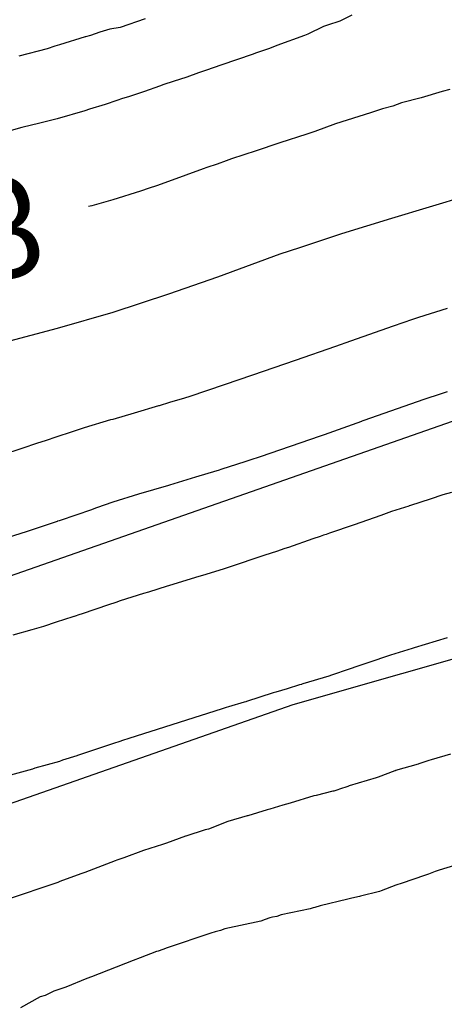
# Model space of a CAD drawing. Extents: x 158343 to 162498, y 431347 to 434500.
# Tile 207 of 248: x 159590 to 159598, y 434158 to 434175. Entities that reach past the tile are written whole.
import ezdxf

# ---------------------------------------------------------------- set-up
doc = ezdxf.new("R2010")
doc.units = 0
doc.header["$LTSCALE"] = 10
doc.header["$MEASUREMENT"] = 0
for name, color, linetype in [('000_arcering', 8, 'CONTINUOUS'), ('33_trappen en balustraden', 252, 'CONTINUOUS'), ('def. con-hoogtelijn (index)', 8, 'CONTINUOUS')]:
    doc.layers.add(name, color=color, linetype=linetype)
doc.styles.add('Style-WORKING', font='WORKING.shx')

# ---------------------------------------------------------------- blocks, each defined once
blk = doc.blocks.new('bestaande hoogtelijnen')
at = {"layer": 'def. con-hoogtelijn (index)'}
for p, q in [((-75.414, 108.781), (-75.859, 108.623)), ((-75.414, 108.781), (-75.859, 108.623)), ((-71.7, 108.846), (-71.917, 108.736)), ((-71.7, 108.846), (-71.917, 108.736)), ((-71.7, 108.846), (-71.917, 108.736)), ((-76.046, 108.594), (-76.222, 108.537)), ((-76.046, 108.594), (-76.222, 108.537)), ((-75.859, 108.623), (-76.046, 108.594)), ((-75.859, 108.623), (-76.046, 108.594)), ((-72.209, 108.643), (-72.492, 108.504)), ((-72.209, 108.643), (-72.492, 108.504)), ((-72.209, 108.643), (-72.492, 108.504)), ((-72.139, 108.666), (-72.209, 108.643)), ((-72.139, 108.666), (-72.209, 108.643)), ((-72.139, 108.666), (-72.209, 108.643)), ((-71.917, 108.736), (-72.139, 108.666)), ((-71.917, 108.736), (-72.139, 108.666)), ((-71.917, 108.736), (-72.139, 108.666)), ((-76.488, 108.453), (-76.948, 108.315)), ((-76.488, 108.453), (-76.948, 108.315)), ((-76.481, 108.456), (-76.488, 108.453)), ((-76.481, 108.456), (-76.488, 108.453)), ((-76.391, 108.477), (-76.481, 108.456)), ((-76.391, 108.477), (-76.481, 108.456)), ((-76.222, 108.537), (-76.391, 108.477)), ((-76.222, 108.537), (-76.391, 108.477)), ((-72.548, 108.482), (-73.048, 108.303)), ((-72.548, 108.482), (-73.048, 108.303)), ((-72.548, 108.482), (-73.048, 108.303)), ((-72.492, 108.504), (-72.548, 108.482)), ((-72.492, 108.504), (-72.548, 108.482)), ((-72.492, 108.504), (-72.548, 108.482)), ((-77.172, 108.243), (-77.679, 108.11)), ((-77.172, 108.243), (-77.679, 108.11)), ((-77.035, 108.286), (-77.172, 108.243)), ((-77.035, 108.286), (-77.172, 108.243)), ((-76.948, 108.315), (-77.035, 108.286)), ((-76.948, 108.315), (-77.035, 108.286)), ((-73.18, 108.247), (-73.411, 108.166)), ((-73.18, 108.247), (-73.411, 108.166)), ((-73.18, 108.247), (-73.411, 108.166)), ((-73.048, 108.303), (-73.18, 108.247)), ((-73.048, 108.303), (-73.18, 108.247)), ((-73.048, 108.303), (-73.18, 108.247)), ((-73.492, 108.137), (-74.037, 107.954)), ((-73.492, 108.137), (-74.037, 107.954)), ((-73.492, 108.137), (-74.037, 107.954)), ((-73.411, 108.166), (-73.492, 108.137)), ((-73.411, 108.166), (-73.492, 108.137)), ((-73.411, 108.166), (-73.492, 108.137)), ((-74.037, 107.954), (-74.327, 107.854)), ((-74.037, 107.954), (-74.327, 107.854)), ((-74.037, 107.954), (-74.327, 107.854)), ((-74.664, 107.733), (-74.91, 107.651)), ((-74.664, 107.733), (-74.91, 107.651)), ((-74.664, 107.733), (-74.91, 107.651)), ((-74.454, 107.809), (-74.664, 107.733)), ((-74.454, 107.809), (-74.664, 107.733)), ((-74.454, 107.809), (-74.664, 107.733)), ((-74.327, 107.854), (-74.454, 107.809)), ((-74.327, 107.854), (-74.454, 107.809)), ((-74.327, 107.854), (-74.454, 107.809)), ((-75.156, 107.571), (-75.422, 107.477)), ((-75.156, 107.571), (-75.422, 107.477)), ((-75.156, 107.571), (-75.422, 107.477)), ((-75.074, 107.601), (-75.156, 107.571)), ((-75.074, 107.601), (-75.156, 107.571)), ((-75.074, 107.601), (-75.156, 107.571)), ((-74.91, 107.651), (-75.074, 107.601)), ((-74.91, 107.651), (-75.074, 107.601)), ((-74.91, 107.651), (-75.074, 107.601)), ((-75.819, 107.346), (-75.921, 107.31)), ((-75.819, 107.346), (-75.921, 107.31)), ((-75.819, 107.346), (-75.921, 107.31)), ((-75.713, 107.38), (-75.819, 107.346)), ((-75.713, 107.38), (-75.819, 107.346)), ((-75.713, 107.38), (-75.819, 107.346)), ((-75.422, 107.477), (-75.713, 107.38)), ((-75.422, 107.477), (-75.713, 107.38)), ((-75.422, 107.477), (-75.713, 107.38)), ((-70.454, 107.363), (-70.811, 107.269)), ((-70.454, 107.363), (-70.811, 107.269)), ((-70.079, 107.474), (-70.454, 107.363)), ((-70.079, 107.474), (-70.454, 107.363)), ((-69.942, 107.511), (-70.079, 107.474)), ((-69.942, 107.511), (-70.079, 107.474)), ((-76.13, 107.238), (-76.408, 107.154)), ((-76.13, 107.238), (-76.408, 107.154)), ((-76.13, 107.238), (-76.408, 107.154)), ((-75.921, 107.31), (-76.13, 107.238)), ((-75.921, 107.31), (-76.13, 107.238)), ((-75.921, 107.31), (-76.13, 107.238)), ((-71.148, 107.161), (-71.314, 107.109)), ((-71.148, 107.161), (-71.314, 107.109)), ((-70.967, 107.213), (-71.148, 107.161)), ((-70.967, 107.213), (-71.148, 107.161)), ((-70.811, 107.269), (-70.967, 107.213)), ((-70.811, 107.269), (-70.967, 107.213)), ((-76.992, 106.986), (-77.301, 106.905)), ((-76.992, 106.986), (-77.301, 106.905)), ((-76.992, 106.986), (-77.301, 106.905)), ((-76.492, 107.128), (-76.992, 106.986)), ((-76.492, 107.128), (-76.992, 106.986)), ((-76.492, 107.128), (-76.992, 106.986)), ((-76.408, 107.154), (-76.492, 107.128)), ((-76.408, 107.154), (-76.492, 107.128)), ((-76.408, 107.154), (-76.492, 107.128)), ((-71.367, 107.092), (-71.992, 106.891)), ((-71.367, 107.092), (-71.992, 106.891)), ((-71.314, 107.109), (-71.367, 107.092)), ((-71.314, 107.109), (-71.367, 107.092)), ((-77.623, 106.828), (-77.814, 106.775)), ((-77.623, 106.828), (-77.814, 106.775)), ((-77.623, 106.828), (-77.814, 106.775)), ((-77.301, 106.905), (-77.623, 106.828)), ((-77.301, 106.905), (-77.623, 106.828)), ((-77.301, 106.905), (-77.623, 106.828)), ((-71.992, 106.891), (-72.367, 106.757)), ((-71.992, 106.891), (-72.367, 106.757)), ((-72.511, 106.709), (-72.992, 106.554)), ((-72.511, 106.709), (-72.992, 106.554)), ((-72.367, 106.757), (-72.511, 106.709)), ((-72.367, 106.757), (-72.511, 106.709)), ((-73.009, 106.548), (-73.418, 106.41)), ((-73.009, 106.548), (-73.418, 106.41)), ((-72.992, 106.554), (-73.009, 106.548)), ((-72.992, 106.554), (-73.009, 106.548)), ((-73.418, 106.41), (-73.861, 106.263)), ((-73.418, 106.41), (-73.861, 106.263)), ((-74.305, 106.109), (-74.367, 106.087)), ((-74.305, 106.109), (-74.367, 106.087)), ((-74.121, 106.171), (-74.305, 106.109)), ((-74.121, 106.171), (-74.305, 106.109)), ((-73.956, 106.229), (-74.121, 106.171)), ((-73.956, 106.229), (-74.121, 106.171)), ((-73.861, 106.263), (-73.956, 106.229)), ((-73.861, 106.263), (-73.956, 106.229)), ((-74.367, 106.087), (-74.992, 105.856)), ((-74.367, 106.087), (-74.992, 105.856)), ((-75.21, 105.783), (-75.339, 105.741)), ((-75.21, 105.783), (-75.339, 105.741)), ((-74.992, 105.856), (-75.21, 105.783)), ((-74.992, 105.856), (-75.21, 105.783)), ((-75.495, 105.687), (-75.992, 105.528)), ((-75.495, 105.687), (-75.992, 105.528)), ((-75.339, 105.741), (-75.495, 105.687)), ((-75.339, 105.741), (-75.495, 105.687)), ((-69.588, 105.615), (-70.992, 105.195)), ((-69.588, 105.615), (-70.992, 105.195)), ((-69.588, 105.615), (-70.992, 105.195)), ((-76.367, 105.422), (-76.428, 105.406)), ((-76.367, 105.422), (-76.428, 105.406)), ((-75.992, 105.528), (-76.367, 105.422)), ((-75.992, 105.528), (-76.367, 105.422)), ((-70.992, 105.195), (-71.888, 104.915)), ((-70.992, 105.195), (-71.888, 104.915)), ((-70.992, 105.195), (-71.888, 104.915)), ((-71.888, 104.915), (-72.643, 104.669)), ((-71.888, 104.915), (-72.643, 104.669)), ((-71.888, 104.915), (-72.643, 104.669)), ((-72.992, 104.551), (-74.112, 104.138)), ((-72.992, 104.551), (-74.112, 104.138)), ((-72.992, 104.551), (-74.112, 104.138)), ((-72.643, 104.669), (-72.992, 104.551)), ((-72.643, 104.669), (-72.992, 104.551)), ((-72.643, 104.669), (-72.992, 104.551)), ((-74.112, 104.138), (-74.992, 103.833)), ((-74.112, 104.138), (-74.992, 103.833)), ((-74.112, 104.138), (-74.992, 103.833)), ((-74.992, 103.833), (-75.992, 103.503)), ((-74.992, 103.833), (-75.992, 103.503)), ((-74.992, 103.833), (-75.992, 103.503)), ((-75.992, 103.503), (-76.992, 103.218)), ((-75.992, 103.503), (-76.992, 103.218)), ((-75.992, 103.503), (-76.992, 103.218)), ((-69.992, 103.576), (-70.502, 103.418)), ((-69.992, 103.576), (-70.502, 103.418)), ((-70.61, 103.382), (-70.962, 103.26)), ((-70.61, 103.382), (-70.962, 103.26)), ((-70.502, 103.418), (-70.61, 103.382)), ((-70.502, 103.418), (-70.61, 103.382)), ((-76.992, 103.218), (-77.937, 102.964)), ((-76.992, 103.218), (-77.937, 102.964)), ((-76.992, 103.218), (-77.937, 102.964)), ((-70.962, 103.26), (-71.725, 102.993)), ((-70.962, 103.26), (-71.725, 102.993)), ((-71.725, 102.993), (-71.992, 102.897)), ((-71.725, 102.993), (-71.992, 102.897)), ((-71.992, 102.897), (-72.721, 102.642)), ((-71.992, 102.897), (-72.721, 102.642)), ((-72.721, 102.642), (-73.485, 102.379)), ((-72.721, 102.642), (-73.485, 102.379)), ((-73.485, 102.379), (-73.992, 102.204)), ((-73.485, 102.379), (-73.992, 102.204)), ((-73.992, 102.204), (-74.61, 101.996)), ((-73.992, 102.204), (-74.61, 101.996)), ((-70.095, 102.044), (-70.411, 101.941)), ((-70.095, 102.044), (-70.411, 101.941)), ((-70.095, 102.044), (-70.411, 101.941)), ((-69.992, 102.08), (-70.095, 102.044)), ((-69.992, 102.08), (-70.095, 102.044)), ((-69.992, 102.08), (-70.095, 102.044)), ((-74.977, 101.887), (-75.157, 101.831)), ((-74.977, 101.887), (-75.157, 101.831)), ((-74.704, 101.967), (-74.977, 101.887)), ((-74.704, 101.967), (-74.977, 101.887)), ((-74.61, 101.996), (-74.704, 101.967)), ((-74.61, 101.996), (-74.704, 101.967)), ((-70.411, 101.941), (-71.488, 101.565)), ((-70.411, 101.941), (-71.488, 101.565)), ((-70.411, 101.941), (-71.488, 101.565)), ((-75.61, 101.696), (-75.992, 101.586)), ((-75.61, 101.696), (-75.992, 101.586)), ((-75.172, 101.827), (-75.61, 101.696)), ((-75.172, 101.827), (-75.61, 101.696)), ((-75.157, 101.831), (-75.172, 101.827)), ((-75.157, 101.831), (-75.172, 101.827)), ((-76.031, 101.575), (-76.509, 101.436)), ((-76.031, 101.575), (-76.509, 101.436)), ((-75.992, 101.586), (-76.031, 101.575)), ((-75.992, 101.586), (-76.031, 101.575)), ((-71.53, 101.55), (-72.2, 101.311)), ((-71.53, 101.55), (-72.2, 101.311)), ((-71.53, 101.55), (-72.2, 101.311)), ((-71.519, 101.553), (-71.53, 101.55)), ((-71.519, 101.553), (-71.53, 101.55)), ((-71.519, 101.553), (-71.53, 101.55)), ((-71.488, 101.565), (-71.519, 101.553)), ((-71.488, 101.565), (-71.519, 101.553)), ((-71.488, 101.565), (-71.519, 101.553)), ((-76.719, 101.363), (-77.016, 101.267)), ((-76.719, 101.363), (-77.016, 101.267)), ((-76.509, 101.436), (-76.719, 101.363)), ((-76.509, 101.436), (-76.719, 101.363)), ((-77.36, 101.152), (-77.61, 101.068)), ((-77.36, 101.152), (-77.61, 101.068)), ((-77.188, 101.206), (-77.36, 101.152)), ((-77.188, 101.206), (-77.36, 101.152)), ((-77.016, 101.267), (-77.188, 101.206)), ((-77.016, 101.267), (-77.188, 101.206)), ((-72.269, 101.287), (-73.346, 100.916)), ((-72.269, 101.287), (-73.346, 100.916)), ((-72.269, 101.287), (-73.346, 100.916)), ((-72.2, 101.311), (-72.269, 101.287)), ((-72.2, 101.311), (-72.269, 101.287)), ((-72.2, 101.311), (-72.269, 101.287)), ((-77.61, 101.068), (-77.992, 100.942)), ((-77.61, 101.068), (-77.992, 100.942)), ((-73.62, 100.821), (-73.903, 100.732)), ((-73.62, 100.821), (-73.903, 100.732)), ((-73.62, 100.821), (-73.903, 100.732)), ((-73.53, 100.852), (-73.62, 100.821)), ((-73.53, 100.852), (-73.62, 100.821)), ((-73.53, 100.852), (-73.62, 100.821)), ((-73.346, 100.916), (-73.53, 100.852)), ((-73.346, 100.916), (-73.53, 100.852)), ((-73.346, 100.916), (-73.53, 100.852)), ((-74.125, 100.66), (-74.51, 100.547)), ((-74.125, 100.66), (-74.51, 100.547)), ((-74.125, 100.66), (-74.51, 100.547)), ((-74.102, 100.668), (-74.125, 100.66)), ((-74.102, 100.668), (-74.125, 100.66)), ((-74.102, 100.668), (-74.125, 100.66)), ((-74.036, 100.69), (-74.102, 100.668)), ((-74.036, 100.69), (-74.102, 100.668)), ((-74.036, 100.69), (-74.102, 100.668)), ((-73.903, 100.732), (-74.036, 100.69)), ((-73.903, 100.732), (-74.036, 100.69)), ((-73.903, 100.732), (-74.036, 100.69)), ((-74.51, 100.547), (-74.972, 100.407)), ((-74.51, 100.547), (-74.972, 100.407)), ((-74.51, 100.547), (-74.972, 100.407)), ((-74.992, 100.4), (-75.53, 100.245)), ((-74.992, 100.4), (-75.53, 100.245)), ((-74.992, 100.4), (-75.53, 100.245)), ((-74.972, 100.407), (-74.992, 100.4)), ((-74.972, 100.407), (-74.992, 100.4)), ((-74.972, 100.407), (-74.992, 100.4)), ((-69.914, 100.274), (-70.067, 100.229)), ((-69.914, 100.274), (-70.067, 100.229)), ((-75.992, 100.1), (-76.287, 99.998)), ((-75.992, 100.1), (-76.287, 99.998)), ((-75.992, 100.1), (-76.287, 99.998)), ((-75.53, 100.245), (-75.992, 100.1)), ((-75.53, 100.245), (-75.992, 100.1)), ((-75.53, 100.245), (-75.992, 100.1)), ((-70.295, 100.155), (-70.649, 100.04)), ((-70.295, 100.155), (-70.649, 100.04)), ((-70.067, 100.229), (-70.295, 100.155)), ((-70.067, 100.229), (-70.295, 100.155)), ((-76.394, 99.958), (-76.637, 99.872)), ((-76.394, 99.958), (-76.637, 99.872)), ((-76.394, 99.958), (-76.637, 99.872)), ((-76.287, 99.998), (-76.394, 99.958)), ((-76.287, 99.998), (-76.394, 99.958)), ((-76.287, 99.998), (-76.394, 99.958)), ((-70.992, 99.931), (-71.179, 99.861)), ((-70.992, 99.931), (-71.179, 99.861)), ((-70.679, 100.029), (-70.992, 99.931)), ((-70.679, 100.029), (-70.992, 99.931)), ((-70.671, 100.032), (-70.679, 100.029)), ((-70.671, 100.032), (-70.679, 100.029)), ((-70.649, 100.04), (-70.671, 100.032)), ((-70.649, 100.04), (-70.671, 100.032)), ((-77.011, 99.746), (-77.549, 99.568)), ((-77.011, 99.746), (-77.549, 99.568)), ((-77.011, 99.746), (-77.549, 99.568)), ((-76.992, 99.752), (-77.011, 99.746)), ((-76.992, 99.752), (-77.011, 99.746)), ((-76.992, 99.752), (-77.011, 99.746)), ((-76.982, 99.755), (-76.992, 99.752)), ((-76.982, 99.755), (-76.992, 99.752)), ((-76.982, 99.755), (-76.992, 99.752)), ((-76.955, 99.765), (-76.982, 99.755)), ((-76.955, 99.765), (-76.982, 99.755)), ((-76.955, 99.765), (-76.982, 99.755)), ((-76.637, 99.872), (-76.955, 99.765)), ((-76.637, 99.872), (-76.955, 99.765)), ((-76.637, 99.872), (-76.955, 99.765)), ((-71.179, 99.861), (-71.662, 99.689)), ((-71.179, 99.861), (-71.662, 99.689)), ((-77.549, 99.568), (-77.868, 99.462)), ((-77.549, 99.568), (-77.868, 99.462)), ((-77.549, 99.568), (-77.868, 99.462)), ((-71.662, 99.689), (-72.102, 99.542)), ((-71.662, 99.689), (-72.102, 99.542)), ((-72.404, 99.438), (-72.839, 99.286)), ((-72.404, 99.438), (-72.839, 99.286)), ((-72.271, 99.485), (-72.404, 99.438)), ((-72.271, 99.485), (-72.404, 99.438)), ((-72.211, 99.504), (-72.271, 99.485)), ((-72.211, 99.504), (-72.271, 99.485)), ((-72.161, 99.521), (-72.211, 99.504)), ((-72.161, 99.521), (-72.211, 99.504)), ((-72.102, 99.542), (-72.161, 99.521)), ((-72.102, 99.542), (-72.161, 99.521)), ((-73.056, 99.214), (-73.261, 99.15)), ((-73.056, 99.214), (-73.261, 99.15)), ((-72.904, 99.264), (-73.056, 99.214)), ((-72.904, 99.264), (-73.056, 99.214)), ((-72.839, 99.286), (-72.904, 99.264)), ((-72.839, 99.286), (-72.904, 99.264)), ((-73.617, 99.028), (-73.633, 99.023)), ((-73.617, 99.028), (-73.633, 99.023)), ((-73.569, 99.044), (-73.617, 99.028)), ((-73.569, 99.044), (-73.617, 99.028)), ((-73.261, 99.15), (-73.569, 99.044)), ((-73.261, 99.15), (-73.569, 99.044)), ((-73.992, 98.904), (-74.325, 98.802)), ((-73.992, 98.904), (-74.325, 98.802)), ((-73.671, 99.009), (-73.992, 98.904)), ((-73.671, 99.009), (-73.992, 98.904)), ((-73.633, 99.023), (-73.671, 99.009)), ((-73.633, 99.023), (-73.671, 99.009)), ((-74.508, 98.745), (-74.992, 98.598)), ((-74.508, 98.745), (-74.992, 98.598)), ((-74.325, 98.802), (-74.508, 98.745)), ((-74.325, 98.802), (-74.508, 98.745)), ((-75.019, 98.589), (-75.352, 98.484)), ((-75.019, 98.589), (-75.352, 98.484)), ((-74.992, 98.598), (-75.019, 98.589)), ((-74.992, 98.598), (-75.019, 98.589)), ((-75.859, 98.324), (-75.936, 98.296)), ((-75.859, 98.324), (-75.936, 98.296)), ((-75.443, 98.457), (-75.859, 98.324)), ((-75.443, 98.457), (-75.859, 98.324)), ((-75.352, 98.484), (-75.443, 98.457)), ((-75.352, 98.484), (-75.443, 98.457)), ((-76.299, 98.177), (-76.561, 98.09)), ((-76.299, 98.177), (-76.561, 98.09)), ((-76.069, 98.254), (-76.299, 98.177)), ((-76.069, 98.254), (-76.299, 98.177)), ((-75.936, 98.296), (-76.069, 98.254)), ((-75.936, 98.296), (-76.069, 98.254)), ((-76.707, 98.039), (-77.006, 97.944)), ((-76.707, 98.039), (-77.006, 97.944)), ((-76.693, 98.044), (-76.707, 98.039)), ((-76.693, 98.044), (-76.707, 98.039)), ((-76.686, 98.046), (-76.693, 98.044)), ((-76.686, 98.046), (-76.693, 98.044)), ((-76.581, 98.083), (-76.686, 98.046)), ((-76.581, 98.083), (-76.686, 98.046)), ((-76.561, 98.09), (-76.581, 98.083)), ((-76.561, 98.09), (-76.581, 98.083)), ((-77.444, 97.804), (-77.787, 97.711)), ((-77.444, 97.804), (-77.787, 97.711)), ((-77.236, 97.868), (-77.444, 97.804)), ((-77.236, 97.868), (-77.444, 97.804)), ((-77.006, 97.944), (-77.236, 97.868)), ((-77.006, 97.944), (-77.236, 97.868)), ((-69.992, 97.663), (-70.58, 97.48)), ((-69.992, 97.663), (-70.58, 97.48)), ((-69.992, 97.663), (-70.58, 97.48)), ((-70.617, 97.469), (-70.929, 97.376)), ((-70.617, 97.469), (-70.929, 97.376)), ((-70.617, 97.469), (-70.929, 97.376)), ((-70.58, 97.48), (-70.617, 97.469)), ((-70.58, 97.48), (-70.617, 97.469)), ((-70.58, 97.48), (-70.617, 97.469)), ((-70.992, 97.357), (-71.892, 97.05)), ((-70.992, 97.357), (-71.892, 97.05)), ((-70.992, 97.357), (-71.892, 97.05)), ((-70.948, 97.37), (-70.992, 97.357)), ((-70.948, 97.37), (-70.992, 97.357)), ((-70.948, 97.37), (-70.992, 97.357)), ((-70.929, 97.376), (-70.948, 97.37)), ((-70.929, 97.376), (-70.948, 97.37)), ((-70.929, 97.376), (-70.948, 97.37)), ((-72.117, 96.976), (-72.582, 96.835)), ((-72.117, 96.976), (-72.582, 96.835)), ((-72.117, 96.976), (-72.582, 96.835)), ((-72.065, 96.992), (-72.117, 96.976)), ((-72.065, 96.992), (-72.117, 96.976)), ((-72.065, 96.992), (-72.117, 96.976)), ((-71.924, 97.038), (-72.065, 96.992)), ((-71.924, 97.038), (-72.065, 96.992)), ((-71.924, 97.038), (-72.065, 96.992)), ((-71.892, 97.05), (-71.924, 97.038)), ((-71.892, 97.05), (-71.924, 97.038)), ((-71.892, 97.05), (-71.924, 97.038)), ((-72.861, 96.748), (-73.065, 96.686)), ((-72.861, 96.748), (-73.065, 96.686)), ((-72.861, 96.748), (-73.065, 96.686)), ((-72.638, 96.819), (-72.861, 96.748)), ((-72.638, 96.819), (-72.861, 96.748)), ((-72.638, 96.819), (-72.861, 96.748)), ((-72.606, 96.827), (-72.638, 96.819)), ((-72.606, 96.827), (-72.638, 96.819)), ((-72.606, 96.827), (-72.638, 96.819)), ((-72.598, 96.829), (-72.606, 96.827)), ((-72.598, 96.829), (-72.606, 96.827)), ((-72.598, 96.829), (-72.606, 96.827)), ((-72.582, 96.835), (-72.598, 96.829)), ((-72.582, 96.835), (-72.598, 96.829)), ((-72.582, 96.835), (-72.598, 96.829)), ((-73.111, 96.672), (-73.593, 96.519)), ((-73.111, 96.672), (-73.593, 96.519)), ((-73.111, 96.672), (-73.593, 96.519)), ((-73.065, 96.686), (-73.111, 96.672)), ((-73.065, 96.686), (-73.111, 96.672)), ((-73.065, 96.686), (-73.111, 96.672)), ((-74.029, 96.386), (-75.706, 95.856)), ((-74.029, 96.386), (-75.706, 95.856)), ((-74.029, 96.386), (-75.706, 95.856)), ((-73.992, 96.4), (-74.029, 96.386)), ((-73.992, 96.4), (-74.029, 96.386)), ((-73.992, 96.4), (-74.029, 96.386)), ((-73.955, 96.411), (-73.992, 96.4)), ((-73.955, 96.411), (-73.992, 96.4)), ((-73.955, 96.411), (-73.992, 96.4)), ((-73.917, 96.423), (-73.955, 96.411)), ((-73.917, 96.423), (-73.955, 96.411)), ((-73.917, 96.423), (-73.955, 96.411)), ((-73.632, 96.508), (-73.917, 96.423)), ((-73.632, 96.508), (-73.917, 96.423)), ((-73.632, 96.508), (-73.917, 96.423)), ((-73.607, 96.516), (-73.632, 96.508)), ((-73.607, 96.516), (-73.632, 96.508)), ((-73.607, 96.516), (-73.632, 96.508)), ((-73.593, 96.519), (-73.607, 96.516)), ((-73.593, 96.519), (-73.607, 96.516)), ((-73.593, 96.519), (-73.607, 96.516)), ((-75.743, 95.844), (-75.78, 95.831)), ((-75.743, 95.844), (-75.78, 95.831)), ((-75.743, 95.844), (-75.78, 95.831)), ((-75.706, 95.856), (-75.743, 95.844)), ((-75.706, 95.856), (-75.743, 95.844)), ((-75.706, 95.856), (-75.743, 95.844)), ((-75.978, 95.763), (-76.624, 95.551)), ((-75.978, 95.763), (-76.624, 95.551)), ((-75.978, 95.763), (-76.624, 95.551)), ((-75.941, 95.777), (-75.978, 95.763)), ((-75.941, 95.777), (-75.978, 95.763)), ((-75.941, 95.777), (-75.978, 95.763)), ((-75.904, 95.789), (-75.941, 95.777)), ((-75.904, 95.789), (-75.941, 95.777)), ((-75.904, 95.789), (-75.941, 95.777)), ((-75.78, 95.831), (-75.904, 95.789)), ((-75.78, 95.831), (-75.904, 95.789)), ((-75.78, 95.831), (-75.904, 95.789)), ((-76.638, 95.546), (-76.892, 95.465)), ((-76.638, 95.546), (-76.892, 95.465)), ((-76.638, 95.546), (-76.892, 95.465)), ((-76.624, 95.551), (-76.638, 95.546)), ((-76.624, 95.551), (-76.638, 95.546)), ((-76.624, 95.551), (-76.638, 95.546)), ((-69.933, 95.574), (-70.28, 95.469)), ((-69.933, 95.574), (-70.28, 95.469)), ((-77.393, 95.32), (-77.434, 95.305)), ((-77.393, 95.32), (-77.434, 95.305)), ((-77.393, 95.32), (-77.434, 95.305)), ((-76.951, 95.443), (-77.393, 95.32)), ((-76.951, 95.443), (-77.393, 95.32)), ((-76.951, 95.443), (-77.393, 95.32)), ((-76.892, 95.465), (-76.951, 95.443)), ((-76.892, 95.465), (-76.951, 95.443)), ((-76.892, 95.465), (-76.951, 95.443)), ((-70.512, 95.396), (-70.915, 95.278)), ((-70.512, 95.396), (-70.915, 95.278)), ((-70.496, 95.401), (-70.512, 95.396)), ((-70.496, 95.401), (-70.512, 95.396)), ((-70.318, 95.457), (-70.496, 95.401)), ((-70.318, 95.457), (-70.496, 95.401)), ((-70.28, 95.469), (-70.318, 95.457)), ((-70.28, 95.469), (-70.318, 95.457)), ((-77.434, 95.305), (-77.892, 95.179)), ((-77.434, 95.305), (-77.892, 95.179)), ((-77.434, 95.305), (-77.892, 95.179)), ((-71.264, 95.148), (-71.747, 95.002)), ((-71.264, 95.148), (-71.747, 95.002)), ((-71.228, 95.161), (-71.264, 95.148)), ((-71.228, 95.161), (-71.264, 95.148)), ((-70.931, 95.272), (-71.228, 95.161)), ((-70.931, 95.272), (-71.228, 95.161)), ((-70.92, 95.276), (-70.931, 95.272)), ((-70.92, 95.276), (-70.931, 95.272)), ((-70.915, 95.278), (-70.92, 95.276)), ((-70.915, 95.278), (-70.92, 95.276)), ((-71.771, 94.992), (-71.92, 94.942)), ((-71.771, 94.992), (-71.92, 94.942)), ((-71.747, 95.002), (-71.771, 94.992)), ((-71.747, 95.002), (-71.771, 94.992)), ((-72.384, 94.822), (-72.809, 94.693)), ((-72.384, 94.822), (-72.809, 94.693)), ((-72.339, 94.832), (-72.384, 94.822)), ((-72.339, 94.832), (-72.384, 94.822)), ((-72.04, 94.908), (-72.339, 94.832)), ((-72.04, 94.908), (-72.339, 94.832)), ((-72.027, 94.911), (-72.04, 94.908)), ((-72.027, 94.911), (-72.04, 94.908)), ((-71.951, 94.934), (-72.027, 94.911)), ((-71.951, 94.934), (-72.027, 94.911)), ((-71.92, 94.942), (-71.951, 94.934)), ((-71.92, 94.942), (-71.951, 94.934)), ((-72.938, 94.658), (-73.173, 94.586)), ((-72.938, 94.658), (-73.173, 94.586)), ((-72.809, 94.693), (-72.938, 94.658)), ((-72.809, 94.693), (-72.938, 94.658)), ((-73.579, 94.463), (-73.925, 94.362)), ((-73.579, 94.463), (-73.925, 94.362)), ((-73.575, 94.464), (-73.579, 94.463)), ((-73.575, 94.464), (-73.579, 94.463)), ((-73.567, 94.466), (-73.575, 94.464)), ((-73.567, 94.466), (-73.575, 94.464)), ((-73.22, 94.576), (-73.567, 94.466)), ((-73.22, 94.576), (-73.567, 94.466)), ((-73.173, 94.586), (-73.22, 94.576)), ((-73.173, 94.586), (-73.22, 94.576)), ((-73.925, 94.362), (-74.273, 94.229)), ((-73.925, 94.362), (-74.273, 94.229)), ((-74.688, 94.098), (-75.031, 93.976)), ((-74.688, 94.098), (-75.031, 93.976)), ((-74.68, 94.1), (-74.688, 94.098)), ((-74.68, 94.1), (-74.688, 94.098)), ((-74.332, 94.216), (-74.68, 94.1)), ((-74.332, 94.216), (-74.68, 94.1)), ((-74.273, 94.229), (-74.332, 94.216)), ((-74.273, 94.229), (-74.332, 94.216)), ((-75.102, 93.952), (-75.443, 93.841)), ((-75.102, 93.952), (-75.443, 93.841)), ((-75.031, 93.976), (-75.102, 93.952)), ((-75.031, 93.976), (-75.102, 93.952)), ((-75.443, 93.841), (-75.793, 93.714)), ((-75.443, 93.841), (-75.793, 93.714)), ((-75.947, 93.658), (-76.495, 93.451)), ((-75.947, 93.658), (-76.495, 93.451)), ((-75.92, 93.669), (-75.947, 93.658)), ((-75.92, 93.669), (-75.947, 93.658)), ((-75.793, 93.714), (-75.92, 93.669)), ((-75.793, 93.714), (-75.92, 93.669)), ((-69.876, 93.568), (-70.057, 93.513)), ((-69.876, 93.568), (-70.057, 93.513)), ((-69.876, 93.568), (-70.057, 93.513)), ((-76.563, 93.424), (-76.944, 93.285)), ((-76.563, 93.424), (-76.944, 93.285)), ((-76.495, 93.451), (-76.563, 93.424)), ((-76.495, 93.451), (-76.563, 93.424)), ((-70.395, 93.396), (-70.799, 93.254)), ((-70.395, 93.396), (-70.799, 93.254)), ((-70.395, 93.396), (-70.799, 93.254)), ((-70.326, 93.421), (-70.395, 93.396)), ((-70.326, 93.421), (-70.395, 93.396)), ((-70.326, 93.421), (-70.395, 93.396)), ((-70.206, 93.465), (-70.326, 93.421)), ((-70.206, 93.465), (-70.326, 93.421)), ((-70.206, 93.465), (-70.326, 93.421)), ((-70.15, 93.485), (-70.206, 93.465)), ((-70.15, 93.485), (-70.206, 93.465)), ((-70.15, 93.485), (-70.206, 93.465)), ((-70.057, 93.513), (-70.15, 93.485)), ((-70.057, 93.513), (-70.15, 93.485)), ((-70.057, 93.513), (-70.15, 93.485)), ((-76.978, 93.271), (-77.906, 92.959)), ((-76.978, 93.271), (-77.906, 92.959)), ((-76.944, 93.285), (-76.978, 93.271)), ((-76.944, 93.285), (-76.978, 93.271)), ((-70.91, 93.22), (-71.172, 93.118)), ((-70.91, 93.22), (-71.172, 93.118)), ((-70.91, 93.22), (-71.172, 93.118)), ((-70.799, 93.254), (-70.91, 93.22)), ((-70.799, 93.254), (-70.91, 93.22)), ((-70.799, 93.254), (-70.91, 93.22)), ((-71.561, 93.017), (-71.703, 92.985)), ((-71.561, 93.017), (-71.703, 92.985)), ((-71.561, 93.017), (-71.703, 92.985)), ((-71.544, 93.022), (-71.561, 93.017)), ((-71.544, 93.022), (-71.561, 93.017)), ((-71.544, 93.022), (-71.561, 93.017)), ((-71.206, 93.106), (-71.544, 93.022)), ((-71.206, 93.106), (-71.544, 93.022)), ((-71.206, 93.106), (-71.544, 93.022)), ((-71.172, 93.118), (-71.206, 93.106)), ((-71.172, 93.118), (-71.206, 93.106)), ((-71.172, 93.118), (-71.206, 93.106)), ((-72.268, 92.851), (-72.366, 92.821)), ((-72.268, 92.851), (-72.366, 92.821)), ((-72.268, 92.851), (-72.366, 92.821)), ((-71.772, 92.968), (-72.268, 92.851)), ((-71.772, 92.968), (-72.268, 92.851)), ((-71.772, 92.968), (-72.268, 92.851)), ((-71.703, 92.985), (-71.772, 92.968)), ((-71.703, 92.985), (-71.772, 92.968)), ((-71.703, 92.985), (-71.772, 92.968)), ((-73.048, 92.66), (-73.126, 92.643)), ((-73.048, 92.66), (-73.126, 92.643)), ((-73.048, 92.66), (-73.126, 92.643)), ((-72.968, 92.686), (-73.048, 92.66)), ((-72.968, 92.686), (-73.048, 92.66)), ((-72.968, 92.686), (-73.048, 92.66)), ((-72.45, 92.797), (-72.968, 92.686)), ((-72.45, 92.797), (-72.968, 92.686)), ((-72.45, 92.797), (-72.968, 92.686)), ((-72.396, 92.813), (-72.45, 92.797)), ((-72.396, 92.813), (-72.45, 92.797)), ((-72.396, 92.813), (-72.45, 92.797)), ((-72.366, 92.821), (-72.396, 92.813)), ((-72.366, 92.821), (-72.396, 92.813)), ((-72.366, 92.821), (-72.396, 92.813)), ((-73.335, 92.577), (-73.979, 92.434)), ((-73.335, 92.577), (-73.979, 92.434)), ((-73.335, 92.577), (-73.979, 92.434)), ((-73.255, 92.607), (-73.335, 92.577)), ((-73.255, 92.607), (-73.335, 92.577)), ((-73.255, 92.607), (-73.335, 92.577)), ((-73.175, 92.631), (-73.255, 92.607)), ((-73.175, 92.631), (-73.255, 92.607)), ((-73.175, 92.631), (-73.255, 92.607)), ((-73.126, 92.643), (-73.175, 92.631)), ((-73.126, 92.643), (-73.175, 92.631)), ((-73.126, 92.643), (-73.175, 92.631)), ((-74.232, 92.357), (-75.017, 92.093)), ((-74.232, 92.357), (-75.017, 92.093)), ((-74.232, 92.357), (-75.017, 92.093)), ((-74.153, 92.385), (-74.232, 92.357)), ((-74.153, 92.385), (-74.232, 92.357)), ((-74.153, 92.385), (-74.232, 92.357)), ((-74.059, 92.407), (-74.153, 92.385)), ((-74.059, 92.407), (-74.153, 92.385)), ((-74.059, 92.407), (-74.153, 92.385)), ((-73.979, 92.434), (-74.059, 92.407)), ((-73.979, 92.434), (-74.059, 92.407)), ((-73.979, 92.434), (-74.059, 92.407)), ((-75.206, 92.028), (-75.499, 91.915)), ((-75.206, 92.028), (-75.499, 91.915)), ((-75.206, 92.028), (-75.499, 91.915)), ((-75.177, 92.038), (-75.206, 92.028)), ((-75.177, 92.038), (-75.206, 92.028)), ((-75.177, 92.038), (-75.206, 92.028)), ((-75.096, 92.068), (-75.177, 92.038)), ((-75.096, 92.068), (-75.177, 92.038)), ((-75.096, 92.068), (-75.177, 92.038)), ((-75.017, 92.093), (-75.096, 92.068)), ((-75.017, 92.093), (-75.096, 92.068)), ((-75.017, 92.093), (-75.096, 92.068)), ((-75.626, 91.867), (-76.372, 91.574)), ((-75.626, 91.867), (-76.372, 91.574)), ((-75.626, 91.867), (-76.372, 91.574)), ((-75.499, 91.915), (-75.626, 91.867)), ((-75.499, 91.915), (-75.626, 91.867)), ((-75.499, 91.915), (-75.626, 91.867)), ((-76.459, 91.542), (-76.836, 91.386)), ((-76.459, 91.542), (-76.836, 91.386)), ((-76.459, 91.542), (-76.836, 91.386)), ((-76.372, 91.574), (-76.459, 91.542)), ((-76.372, 91.574), (-76.459, 91.542)), ((-76.372, 91.574), (-76.459, 91.542)), ((-77.051, 91.314), (-77.206, 91.238)), ((-77.051, 91.314), (-77.206, 91.238)), ((-77.051, 91.314), (-77.206, 91.238)), ((-76.836, 91.386), (-77.051, 91.314)), ((-76.836, 91.386), (-77.051, 91.314)), ((-76.836, 91.386), (-77.051, 91.314)), ((-77.295, 91.215), (-77.648, 91.015)), ((-77.295, 91.215), (-77.648, 91.015)), ((-77.295, 91.215), (-77.648, 91.015)), ((-77.206, 91.238), (-77.295, 91.215)), ((-77.206, 91.238), (-77.295, 91.215)), ((-77.206, 91.238), (-77.295, 91.215))]:
    blk.add_line(p, q, dxfattribs=at)
at = {"layer": 'def. con-hoogtelijn (index)', "style": 'Style-WORKING'}
blk.add_text('8.500', height=1.8, rotation=194.1759, dxfattribs=at).set_placement((-77.521, 106.058))
blk.add_text('8.500', height=1.8, rotation=194.1759, dxfattribs=at).set_placement((-77.521, 106.058))

msp = doc.modelspace()

# ---------------------------------------------------------------- linework, layer by layer
at = {"layer": '33_trappen en balustraden', "flags": 128}
for points in [[(159618.24, 434174.39), (159615.51, 434173.31), (159601.65, 434169.29), (159585.96, 434163.8), (159571.17, 434159.12), (159560.31, 434155.76), (159550.47, 434153.24), (159540.18, 434148.71), (159528.27, 434142.2), (159519.27, 434135.51), (159517.41, 434133.62)], [(159519.236, 434129.18), (159522.87, 434133.11), (159525.93, 434135.48), (159532.59, 434139.32), (159539.07, 434143.37), (159545.04, 434146.49), (159551.34, 434148.68), (159557.37, 434150.69), (159568.56, 434154.08), (159582.21, 434158.4), (159595.05, 434162.9), (159606.84, 434166.26), (159617.19, 434169.59), (159626.07, 434172.56)]]:
    msp.add_lwpolyline(points, dxfattribs=at)

# ---------------------------------------------------------------- block references
at = {"layer": '000_arcering'}
msp.add_blockref('bestaande hoogtelijnen', (159667.804, 434066.432), dxfattribs=at)

doc.saveas('drawing.dxf')
